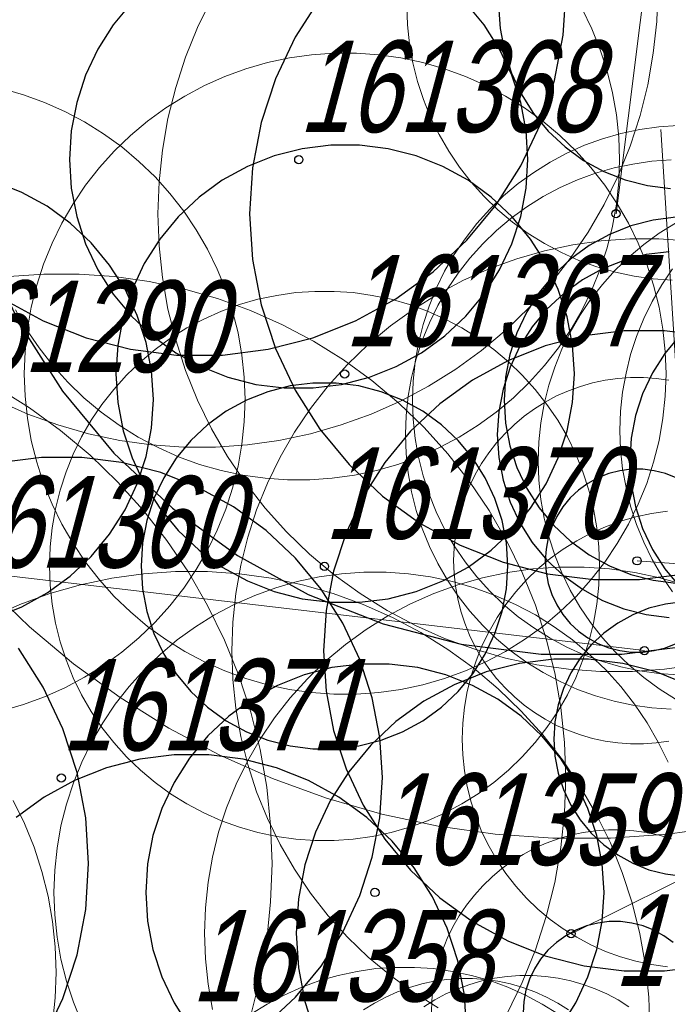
# Model space of a CAD drawing. Header units: metres. Extents: x 7419449 to 7420144, y 5549519 to 5549653.
# Tile 15 of 67: x 7419464 to 7419471, y 5549554 to 5549565. Entities that reach past the tile are written whole.
import ezdxf
from ezdxf.enums import TextEntityAlignment as Align

# ---------------------------------------------------------------- set-up
doc = ezdxf.new("R2010")
doc.units = ezdxf.units.M
doc.layers.add('_4_korony', color=7, linetype='Continuous', lineweight=25, true_color=0x7aa300)
doc.layers.add('_4_NUMERY_PIKIET', color=7, linetype='Continuous', lineweight=15)
doc.layers.add('_4_SOD', color=30, linetype='Continuous', lineweight=20)
doc.layers.add('_4_PUNKT_INWENTARYZACYJNY', color=7, linetype='Continuous')
doc.styles.add('STANDARD-Working1250', font='arial.ttf', dxfattribs={"height": 2.5})

msp = doc.modelspace()

# ---------------------------------------------------------------- linework, layer by layer
at = {"layer": '_4_korony', "linetype": 'Continuous', "flags": 128}
for points in [[(7419464.103, 5549561.771), (7419464.543, 5549561.529), (7419465.01, 5549561.344), (7419465.496, 5549561.219), (7419465.995, 5549561.156), (7419466.497, 5549561.156), (7419466.996, 5549561.219), (7419467.482, 5549561.344), (7419467.949, 5549561.529), (7419468.389, 5549561.771), (7419468.796, 5549562.066), (7419469.162, 5549562.41), (7419469.482, 5549562.797), (7419469.751, 5549563.221), (7419469.965, 5549563.676), (7419470.12, 5549564.153), (7419470.214, 5549564.647), (7419470.246, 5549565.148)], [(7419465.507, 5549565.003), (7419465.306, 5549564.761), (7419465.138, 5549564.496), (7419465.005, 5549564.212), (7419464.908, 5549563.914), (7419464.849, 5549563.605), (7419464.829, 5549563.292), (7419464.849, 5549562.979), (7419464.908, 5549562.67), (7419465.005, 5549562.372), (7419465.138, 5549562.088), (7419465.306, 5549561.823), (7419465.507, 5549561.581), (7419465.735, 5549561.366), (7419465.989, 5549561.181), (7419466.265, 5549561.03), (7419466.556, 5549560.914), (7419466.861, 5549560.836), (7419467.172, 5549560.797), (7419467.486, 5549560.797), (7419467.797, 5549560.836), (7419468.102, 5549560.914), (7419468.393, 5549561.03), (7419468.669, 5549561.181), (7419468.923, 5549561.366), (7419469.151, 5549561.581), (7419469.352, 5549561.823), (7419469.52, 5549562.088), (7419469.653, 5549562.372), (7419469.75, 5549562.67), (7419469.809, 5549562.979), (7419469.829, 5549563.292), (7419469.809, 5549563.605), (7419469.75, 5549563.914), (7419469.653, 5549564.212), (7419469.52, 5549564.496), (7419469.352, 5549564.761), (7419469.151, 5549565.003)], [(7419467.558, 5549565.05), (7419467.289, 5549564.626), (7419467.075, 5549564.171), (7419466.92, 5549563.694), (7419466.826, 5549563.2), (7419466.794, 5549562.699), (7419466.826, 5549562.198), (7419466.92, 5549561.704), (7419467.075, 5549561.227), (7419467.289, 5549560.772), (7419467.558, 5549560.348), (7419467.878, 5549559.961), (7419468.244, 5549559.617), (7419468.651, 5549559.322), (7419469.091, 5549559.08), (7419469.558, 5549558.895), (7419470.044, 5549558.77), (7419470.543, 5549558.707), (7419471.045, 5549558.707), (7419471.544, 5549558.77)], [(7419469.509, 5549564.971), (7419469.525, 5549564.72), (7419469.572, 5549564.474), (7419469.649, 5549564.235), (7419469.756, 5549564.007), (7419469.891, 5549563.795), (7419470.051, 5549563.602), (7419470.234, 5549563.43), (7419470.437, 5549563.282), (7419470.657, 5549563.161), (7419470.891, 5549563.069), (7419471.134, 5549563.006), (7419471.383, 5549562.975)], [(7419463.414, 5549564.878), (7419463.469, 5549564.001), (7419463.634, 5549563.137), (7419463.906, 5549562.301), (7419464.28, 5549561.506), (7419464.751, 5549560.764), (7419465.311, 5549560.086), (7419465.952, 5549559.484), (7419466.663, 5549558.968), (7419467.434, 5549558.544), (7419468.251, 5549558.221), (7419469.102, 5549558.002), (7419469.974, 5549557.892), (7419470.854, 5549557.892), (7419471.726, 5549558.002), (7419472.577, 5549558.221), (7419473.394, 5549558.544), (7419474.165, 5549558.968), (7419474.876, 5549559.484), (7419475.517, 5549560.086), (7419476.077, 5549560.764)], [(7419464.017, 5549558.292), (7419464.308, 5549558.408), (7419464.584, 5549558.559), (7419464.838, 5549558.744), (7419465.066, 5549558.959), (7419465.267, 5549559.201), (7419465.435, 5549559.466), (7419465.568, 5549559.75), (7419465.665, 5549560.048), (7419465.724, 5549560.357), (7419465.744, 5549560.67), (7419465.724, 5549560.983), (7419465.665, 5549561.292), (7419465.568, 5549561.59), (7419465.435, 5549561.874), (7419465.267, 5549562.139), (7419465.066, 5549562.381), (7419464.838, 5549562.596), (7419464.584, 5549562.781), (7419464.308, 5549562.932), (7419464.017, 5549563.048)], [(7419471.444, 5549562.66), (7419471.195, 5549562.629), (7419470.952, 5549562.566), (7419470.718, 5549562.474), (7419470.498, 5549562.353), (7419470.295, 5549562.205), (7419470.112, 5549562.033), (7419469.952, 5549561.84), (7419469.817, 5549561.628), (7419469.71, 5549561.4), (7419469.633, 5549561.161), (7419469.586, 5549560.915), (7419469.57, 5549560.664), (7419469.586, 5549560.413), (7419469.633, 5549560.167), (7419469.71, 5549559.928), (7419469.817, 5549559.7), (7419469.952, 5549559.488), (7419470.112, 5549559.295), (7419470.295, 5549559.123), (7419470.498, 5549558.975), (7419470.718, 5549558.854), (7419470.952, 5549558.762), (7419471.195, 5549558.699), (7419471.444, 5549558.668)], [(7419471.369, 5549562.284), (7419471.12, 5549562.253), (7419470.877, 5549562.19), (7419470.643, 5549562.098), (7419470.423, 5549561.977), (7419470.22, 5549561.829), (7419470.037, 5549561.657), (7419469.877, 5549561.464), (7419469.742, 5549561.252), (7419469.635, 5549561.024), (7419469.558, 5549560.785), (7419469.511, 5549560.539), (7419469.495, 5549560.288), (7419469.511, 5549560.037), (7419469.558, 5549559.791), (7419469.635, 5549559.552), (7419469.742, 5549559.324), (7419469.877, 5549559.112), (7419470.037, 5549558.919), (7419470.22, 5549558.747), (7419470.423, 5549558.599), (7419470.643, 5549558.478), (7419470.877, 5549558.386), (7419471.12, 5549558.323), (7419471.369, 5549558.292)], [(7419471.755, 5549561.366), (7419471.319, 5549561.421), (7419470.879, 5549561.421), (7419470.443, 5549561.366), (7419470.017, 5549561.257), (7419469.609, 5549561.095), (7419469.224, 5549560.883), (7419468.868, 5549560.625), (7419468.548, 5549560.324), (7419468.267, 5549559.985), (7419468.032, 5549559.614), (7419467.845, 5549559.216), (7419467.709, 5549558.798), (7419467.627, 5549558.367), (7419467.599, 5549557.928), (7419467.627, 5549557.489), (7419467.709, 5549557.058), (7419467.845, 5549556.64), (7419468.032, 5549556.242), (7419468.267, 5549555.871), (7419468.548, 5549555.532), (7419468.868, 5549555.231), (7419469.224, 5549554.973), (7419469.609, 5549554.761), (7419470.017, 5549554.599), (7419470.443, 5549554.49), (7419470.879, 5549554.435), (7419471.319, 5549554.435), (7419471.755, 5549554.49)], [(7419471.482, 5549561.368), (7419471.322, 5549561.175), (7419471.187, 5549560.963), (7419471.08, 5549560.735), (7419471.003, 5549560.496), (7419470.956, 5549560.25), (7419470.94, 5549559.999), (7419470.956, 5549559.748), (7419471.003, 5549559.502), (7419471.08, 5549559.263), (7419471.187, 5549559.035), (7419471.322, 5549558.823), (7419471.482, 5549558.63)], [(7419466.973, 5549553.847), (7419467.293, 5549554.148), (7419467.574, 5549554.487), (7419467.809, 5549554.858), (7419467.996, 5549555.256), (7419468.132, 5549555.674), (7419468.214, 5549556.105), (7419468.242, 5549556.544), (7419468.214, 5549556.983), (7419468.132, 5549557.414), (7419467.996, 5549557.832), (7419467.809, 5549558.23), (7419467.574, 5549558.601), (7419467.293, 5549558.94), (7419466.973, 5549559.241), (7419466.617, 5549559.499), (7419466.232, 5549559.711), (7419465.824, 5549559.873), (7419465.398, 5549559.982), (7419464.962, 5549560.037), (7419464.522, 5549560.037), (7419464.086, 5549559.982)], [(7419471.445, 5549559.817), (7419471.328, 5549559.863), (7419471.206, 5549559.894), (7419471.082, 5549559.91), (7419470.956, 5549559.91), (7419470.832, 5549559.894), (7419470.71, 5549559.863), (7419470.593, 5549559.817), (7419470.483, 5549559.756), (7419470.382, 5549559.683), (7419470.29, 5549559.597), (7419470.21, 5549559.5), (7419470.143, 5549559.394), (7419470.089, 5549559.28), (7419470.05, 5549559.161), (7419470.027, 5549559.037), (7419470.019, 5549558.912), (7419470.027, 5549558.787), (7419470.05, 5549558.663), (7419470.089, 5549558.544), (7419470.143, 5549558.43), (7419470.21, 5549558.324), (7419470.29, 5549558.227), (7419470.382, 5549558.141), (7419470.483, 5549558.068), (7419470.593, 5549558.007), (7419470.71, 5549557.961), (7419470.832, 5549557.93), (7419470.956, 5549557.914), (7419471.082, 5549557.914), (7419471.206, 5549557.93), (7419471.328, 5549557.961), (7419471.445, 5549558.007)], [(7419471.518, 5549558.462), (7419471.331, 5549558.438), (7419471.148, 5549558.392), (7419470.973, 5549558.322), (7419470.808, 5549558.231), (7419470.656, 5549558.121), (7419470.519, 5549557.992), (7419470.398, 5549557.847), (7419470.298, 5549557.688), (7419470.217, 5549557.517), (7419470.159, 5549557.338), (7419470.124, 5549557.153), (7419470.112, 5549556.965), (7419470.124, 5549556.777), (7419470.159, 5549556.592), (7419470.217, 5549556.413), (7419470.298, 5549556.242), (7419470.398, 5549556.083), (7419470.519, 5549555.938), (7419470.656, 5549555.809), (7419470.808, 5549555.699), (7419470.973, 5549555.608), (7419471.148, 5549555.538), (7419471.331, 5549555.492), (7419471.518, 5549555.468)], [(7419464.543, 5549553.678), (7419464.757, 5549554.133), (7419464.912, 5549554.61), (7419465.006, 5549555.104), (7419465.038, 5549555.605), (7419465.006, 5549556.106), (7419464.912, 5549556.6), (7419464.757, 5549557.077), (7419464.543, 5549557.532), (7419464.274, 5549557.956)], [(7419470.183, 5549553.819), (7419470.351, 5549554.084), (7419470.484, 5549554.368), (7419470.581, 5549554.666), (7419470.64, 5549554.975), (7419470.66, 5549555.288), (7419470.64, 5549555.601), (7419470.581, 5549555.91), (7419470.484, 5549556.208), (7419470.351, 5549556.492), (7419470.183, 5549556.757), (7419469.982, 5549556.999), (7419469.754, 5549557.214), (7419469.5, 5549557.399), (7419469.224, 5549557.55), (7419468.933, 5549557.666), (7419468.628, 5549557.744), (7419468.317, 5549557.783), (7419468.003, 5549557.783), (7419467.692, 5549557.744), (7419467.387, 5549557.666), (7419467.096, 5549557.55), (7419466.82, 5549557.399), (7419466.566, 5549557.214), (7419466.338, 5549556.999), (7419466.137, 5549556.757), (7419465.969, 5549556.492), (7419465.836, 5549556.208), (7419465.739, 5549555.91), (7419465.68, 5549555.601), (7419465.66, 5549555.288), (7419465.68, 5549554.975), (7419465.739, 5549554.666), (7419465.836, 5549554.368), (7419465.969, 5549554.084), (7419466.137, 5549553.819)], [(7419471.578, 5549557.558), (7419471.228, 5549557.697), (7419470.863, 5549557.791), (7419470.489, 5549557.838), (7419470.113, 5549557.838), (7419469.739, 5549557.791), (7419469.374, 5549557.697), (7419469.024, 5549557.558), (7419468.694, 5549557.377), (7419468.389, 5549557.156), (7419468.114, 5549556.898), (7419467.874, 5549556.607), (7419467.672, 5549556.289), (7419467.512, 5549555.948), (7419467.395, 5549555.59), (7419467.325, 5549555.22), (7419467.301, 5549554.844), (7419467.325, 5549554.468), (7419467.395, 5549554.098), (7419467.512, 5549553.74)], [(7419469.16, 5549553.797), (7419469.136, 5549554.173), (7419469.066, 5549554.543), (7419468.949, 5549554.901), (7419468.789, 5549555.242), (7419468.587, 5549555.56), (7419468.347, 5549555.851), (7419468.072, 5549556.109), (7419467.767, 5549556.33), (7419467.437, 5549556.511), (7419467.087, 5549556.65), (7419466.722, 5549556.744), (7419466.348, 5549556.791), (7419465.972, 5549556.791), (7419465.598, 5549556.744), (7419465.233, 5549556.65), (7419464.883, 5549556.511), (7419464.553, 5549556.33), (7419464.248, 5549556.109)], [(7419471.414, 5549554.745), (7419471.313, 5549554.818), (7419471.203, 5549554.879), (7419471.086, 5549554.925), (7419470.964, 5549554.956), (7419470.84, 5549554.972), (7419470.714, 5549554.972), (7419470.59, 5549554.956), (7419470.468, 5549554.925), (7419470.351, 5549554.879), (7419470.241, 5549554.818), (7419470.14, 5549554.745), (7419470.048, 5549554.659), (7419469.968, 5549554.562), (7419469.901, 5549554.456), (7419469.847, 5549554.342), (7419469.808, 5549554.223), (7419469.785, 5549554.099), (7419469.777, 5549553.974)]]:
    msp.add_lwpolyline(points, dxfattribs=at)
for points in [[(7419470.336, 5549560.953), (7419470.316, 5549561.266), (7419470.257, 5549561.575), (7419470.16, 5549561.873), (7419470.027, 5549562.157), (7419469.859, 5549562.422), (7419469.658, 5549562.664), (7419469.43, 5549562.879), (7419469.176, 5549563.064), (7419468.9, 5549563.215), (7419468.609, 5549563.331), (7419468.304, 5549563.409), (7419467.993, 5549563.448), (7419467.679, 5549563.448), (7419467.368, 5549563.409), (7419467.063, 5549563.331), (7419466.772, 5549563.215), (7419466.496, 5549563.064), (7419466.242, 5549562.879), (7419466.014, 5549562.664), (7419465.813, 5549562.422), (7419465.645, 5549562.157), (7419465.512, 5549561.873), (7419465.415, 5549561.575), (7419465.356, 5549561.266), (7419465.336, 5549560.953), (7419465.356, 5549560.64), (7419465.415, 5549560.331), (7419465.512, 5549560.033), (7419465.645, 5549559.749), (7419465.813, 5549559.484), (7419466.014, 5549559.242), (7419466.242, 5549559.027), (7419466.496, 5549558.842), (7419466.772, 5549558.691), (7419467.063, 5549558.575), (7419467.368, 5549558.497), (7419467.679, 5549558.458), (7419467.993, 5549558.458), (7419468.304, 5549558.497), (7419468.609, 5549558.575), (7419468.9, 5549558.691), (7419469.176, 5549558.842), (7419469.43, 5549559.027), (7419469.658, 5549559.242), (7419469.859, 5549559.484), (7419470.027, 5549559.749), (7419470.16, 5549560.033), (7419470.257, 5549560.331), (7419470.316, 5549560.64)], [(7419469.61, 5549558.854), (7419469.594, 5549559.105), (7419469.547, 5549559.351), (7419469.47, 5549559.59), (7419469.363, 5549559.818), (7419469.228, 5549560.03), (7419469.068, 5549560.223), (7419468.885, 5549560.395), (7419468.682, 5549560.543), (7419468.462, 5549560.664), (7419468.228, 5549560.756), (7419467.985, 5549560.819), (7419467.736, 5549560.85), (7419467.484, 5549560.85), (7419467.235, 5549560.819), (7419466.992, 5549560.756), (7419466.758, 5549560.664), (7419466.538, 5549560.543), (7419466.335, 5549560.395), (7419466.152, 5549560.223), (7419465.992, 5549560.03), (7419465.857, 5549559.818), (7419465.75, 5549559.59), (7419465.673, 5549559.351), (7419465.626, 5549559.105), (7419465.61, 5549558.854), (7419465.626, 5549558.603), (7419465.673, 5549558.357), (7419465.75, 5549558.118), (7419465.857, 5549557.89), (7419465.992, 5549557.678), (7419466.152, 5549557.485), (7419466.335, 5549557.313), (7419466.538, 5549557.165), (7419466.758, 5549557.044), (7419466.992, 5549556.952), (7419467.235, 5549556.889), (7419467.484, 5549556.858), (7419467.736, 5549556.858), (7419467.985, 5549556.889), (7419468.228, 5549556.952), (7419468.462, 5549557.044), (7419468.682, 5549557.165), (7419468.885, 5549557.313), (7419469.068, 5549557.485), (7419469.228, 5549557.678), (7419469.363, 5549557.89), (7419469.47, 5549558.118), (7419469.547, 5549558.357), (7419469.594, 5549558.603)]]:
    msp.add_lwpolyline(points, close=True, dxfattribs=at)
at = {"layer": '_4_NUMERY_PIKIET'}
for points in [[(7419470.79, 5549562.7), (7419471.315, 5549566.881)], [(7419471.49, 5549560.29), (7419471.278, 5549563.62)], [(7419471.1, 5549557.93), (7419463.418, 5549558.832)], [(7419471.02, 5549558.91), (7419472.769, 5549558.781)], [(7419470.3, 5549554.84), (7419471.926, 5549555.647)]]:
    msp.add_lwpolyline(points, dxfattribs=at)
at = {"layer": '_4_PUNKT_INWENTARYZACYJNY'}
for centre in [(7419467.33, 5549563.29), (7419470.79, 5549562.7), (7419467.83, 5549560.95), (7419471.02, 5549558.91), (7419467.61, 5549558.85), (7419471.1, 5549557.93), (7419464.74, 5549556.54), (7419468.16, 5549555.29), (7419470.3, 5549554.84)]:
    msp.add_circle(centre, 0.045, dxfattribs=at)
at = {"layer": '_4_SOD', "flags": 128}
for points in [[(7419464.054, 5549560.654), (7419464.373, 5549560.512), (7419464.701, 5549560.393), (7419465.036, 5549560.297), (7419465.378, 5549560.224), (7419465.723, 5549560.175), (7419466.072, 5549560.151), (7419466.42, 5549560.151), (7419466.769, 5549560.175), (7419467.114, 5549560.224), (7419467.456, 5549560.297), (7419467.791, 5549560.393), (7419468.119, 5549560.512), (7419468.438, 5549560.654), (7419468.746, 5549560.818), (7419469.042, 5549561.003), (7419469.324, 5549561.208), (7419469.592, 5549561.432), (7419469.843, 5549561.675), (7419470.076, 5549561.934), (7419470.291, 5549562.209), (7419470.486, 5549562.498), (7419470.661, 5549562.801), (7419470.814, 5549563.114), (7419470.944, 5549563.438), (7419471.052, 5549563.77), (7419471.137, 5549564.108), (7419471.197, 5549564.452), (7419471.234, 5549564.799), (7419471.246, 5549565.148)], [(7419466.379, 5549565.046), (7419466.226, 5549564.733), (7419466.096, 5549564.409), (7419465.988, 5549564.077), (7419465.903, 5549563.739), (7419465.843, 5549563.395), (7419465.806, 5549563.048), (7419465.794, 5549562.699), (7419465.806, 5549562.35), (7419465.843, 5549562.003), (7419465.903, 5549561.659), (7419465.988, 5549561.321), (7419466.096, 5549560.989), (7419466.226, 5549560.665), (7419466.379, 5549560.352), (7419466.554, 5549560.049), (7419466.749, 5549559.76), (7419466.964, 5549559.485), (7419467.197, 5549559.226), (7419467.448, 5549558.983), (7419467.716, 5549558.759), (7419467.998, 5549558.554), (7419468.294, 5549558.369), (7419468.602, 5549558.205), (7419468.921, 5549558.063), (7419469.249, 5549557.944), (7419469.584, 5549557.848), (7419469.926, 5549557.775), (7419470.271, 5549557.726), (7419470.62, 5549557.702), (7419470.968, 5549557.702), (7419471.317, 5549557.726), (7419471.662, 5549557.775)], [(7419468.509, 5549564.971), (7419468.516, 5549564.762), (7419468.538, 5549564.553), (7419468.575, 5549564.347), (7419468.625, 5549564.144), (7419468.69, 5549563.945), (7419468.768, 5549563.751), (7419468.86, 5549563.563), (7419468.965, 5549563.381), (7419469.082, 5549563.208), (7419469.211, 5549563.043), (7419469.351, 5549562.887), (7419469.502, 5549562.742), (7419469.662, 5549562.607), (7419469.831, 5549562.484), (7419470.009, 5549562.373), (7419470.194, 5549562.275), (7419470.385, 5549562.189), (7419470.582, 5549562.118), (7419470.783, 5549562.06), (7419470.988, 5549562.017), (7419471.195, 5549561.987), (7419471.404, 5549561.973)], [(7419464.239, 5549561.649), (7419464.361, 5549561.437), (7419464.497, 5549561.235), (7419464.648, 5549561.042), (7419464.811, 5549560.861), (7419464.987, 5549560.691), (7419465.174, 5549560.534), (7419465.372, 5549560.39), (7419465.579, 5549560.261), (7419465.795, 5549560.146), (7419466.018, 5549560.047), (7419466.247, 5549559.963), (7419466.482, 5549559.896), (7419466.721, 5549559.845), (7419466.963, 5549559.811), (7419467.207, 5549559.794), (7419467.451, 5549559.794), (7419467.695, 5549559.811), (7419467.937, 5549559.845), (7419468.176, 5549559.896), (7419468.411, 5549559.963), (7419468.64, 5549560.047), (7419468.863, 5549560.146), (7419469.079, 5549560.261), (7419469.286, 5549560.39), (7419469.484, 5549560.534), (7419469.671, 5549560.691), (7419469.847, 5549560.861), (7419470.01, 5549561.042), (7419470.161, 5549561.235), (7419470.297, 5549561.437), (7419470.419, 5549561.649), (7419470.526, 5549561.868), (7419470.618, 5549562.095), (7419470.693, 5549562.327), (7419470.753, 5549562.564), (7419470.795, 5549562.805), (7419470.82, 5549563.048), (7419470.829, 5549563.292), (7419470.82, 5549563.536), (7419470.795, 5549563.779), (7419470.753, 5549564.02), (7419470.693, 5549564.257), (7419470.618, 5549564.489), (7419470.526, 5549564.716), (7419470.419, 5549564.935)], [(7419464.091, 5549557.274), (7419464.326, 5549557.341), (7419464.555, 5549557.425), (7419464.778, 5549557.524), (7419464.994, 5549557.639), (7419465.201, 5549557.768), (7419465.399, 5549557.912), (7419465.586, 5549558.069), (7419465.762, 5549558.239), (7419465.925, 5549558.42), (7419466.076, 5549558.613), (7419466.212, 5549558.815), (7419466.334, 5549559.027), (7419466.441, 5549559.246), (7419466.533, 5549559.473), (7419466.608, 5549559.705), (7419466.668, 5549559.942), (7419466.71, 5549560.183), (7419466.735, 5549560.426), (7419466.744, 5549560.67), (7419466.735, 5549560.914), (7419466.71, 5549561.157), (7419466.668, 5549561.398), (7419466.608, 5549561.635), (7419466.533, 5549561.867), (7419466.441, 5549562.094), (7419466.334, 5549562.313), (7419466.212, 5549562.525), (7419466.076, 5549562.727), (7419465.925, 5549562.92), (7419465.762, 5549563.101), (7419465.586, 5549563.271), (7419465.399, 5549563.428), (7419465.201, 5549563.572), (7419464.994, 5549563.701), (7419464.778, 5549563.816), (7419464.555, 5549563.915), (7419464.326, 5549563.999), (7419464.091, 5549564.066)], [(7419471.465, 5549563.662), (7419471.256, 5549563.648), (7419471.049, 5549563.618), (7419470.844, 5549563.575), (7419470.643, 5549563.517), (7419470.446, 5549563.446), (7419470.255, 5549563.36), (7419470.07, 5549563.262), (7419469.892, 5549563.151), (7419469.723, 5549563.028), (7419469.563, 5549562.893), (7419469.412, 5549562.748), (7419469.272, 5549562.592), (7419469.143, 5549562.427), (7419469.026, 5549562.254), (7419468.921, 5549562.072), (7419468.829, 5549561.884), (7419468.751, 5549561.69), (7419468.686, 5549561.491), (7419468.636, 5549561.288), (7419468.599, 5549561.082), (7419468.577, 5549560.873), (7419468.57, 5549560.664), (7419468.577, 5549560.455), (7419468.599, 5549560.246), (7419468.636, 5549560.04), (7419468.686, 5549559.837), (7419468.751, 5549559.638), (7419468.829, 5549559.444), (7419468.921, 5549559.256), (7419469.026, 5549559.074), (7419469.143, 5549558.901), (7419469.272, 5549558.736), (7419469.412, 5549558.58), (7419469.563, 5549558.435), (7419469.723, 5549558.3), (7419469.892, 5549558.177), (7419470.07, 5549558.066), (7419470.255, 5549557.968), (7419470.446, 5549557.882), (7419470.643, 5549557.811), (7419470.844, 5549557.753), (7419471.049, 5549557.71), (7419471.256, 5549557.68), (7419471.465, 5549557.666)], [(7419471.39, 5549563.286), (7419471.181, 5549563.272), (7419470.974, 5549563.242), (7419470.769, 5549563.199), (7419470.568, 5549563.141), (7419470.371, 5549563.07), (7419470.18, 5549562.984), (7419469.995, 5549562.886), (7419469.817, 5549562.775), (7419469.648, 5549562.652), (7419469.488, 5549562.517), (7419469.337, 5549562.372), (7419469.197, 5549562.216), (7419469.068, 5549562.051), (7419468.951, 5549561.878), (7419468.846, 5549561.696), (7419468.754, 5549561.508), (7419468.676, 5549561.314), (7419468.611, 5549561.115), (7419468.561, 5549560.912), (7419468.524, 5549560.706), (7419468.502, 5549560.497), (7419468.495, 5549560.288), (7419468.502, 5549560.079), (7419468.524, 5549559.87), (7419468.561, 5549559.664), (7419468.611, 5549559.461), (7419468.676, 5549559.262), (7419468.754, 5549559.068), (7419468.846, 5549558.88), (7419468.951, 5549558.698), (7419469.068, 5549558.525), (7419469.197, 5549558.36), (7419469.337, 5549558.204), (7419469.488, 5549558.059), (7419469.648, 5549557.924), (7419469.817, 5549557.801), (7419469.995, 5549557.69), (7419470.18, 5549557.592), (7419470.371, 5549557.506), (7419470.568, 5549557.435), (7419470.769, 5549557.377), (7419470.974, 5549557.334), (7419471.181, 5549557.304), (7419471.39, 5549557.29)], [(7419471.44, 5549562.597), (7419471.262, 5549562.486), (7419471.093, 5549562.363), (7419470.933, 5549562.228), (7419470.782, 5549562.083), (7419470.642, 5549561.927), (7419470.513, 5549561.762), (7419470.396, 5549561.589), (7419470.291, 5549561.407), (7419470.199, 5549561.219), (7419470.121, 5549561.025), (7419470.056, 5549560.826), (7419470.006, 5549560.623), (7419469.969, 5549560.417), (7419469.947, 5549560.208), (7419469.94, 5549559.999), (7419469.947, 5549559.79), (7419469.969, 5549559.581), (7419470.006, 5549559.375), (7419470.056, 5549559.172), (7419470.121, 5549558.973), (7419470.199, 5549558.779), (7419470.291, 5549558.591), (7419470.396, 5549558.409), (7419470.513, 5549558.236), (7419470.642, 5549558.071), (7419470.782, 5549557.915), (7419470.933, 5549557.77), (7419471.093, 5549557.635), (7419471.262, 5549557.512), (7419471.44, 5549557.401)], [(7419471.569, 5549562.403), (7419471.256, 5549562.425), (7419470.942, 5549562.425), (7419470.629, 5549562.403), (7419470.318, 5549562.36), (7419470.01, 5549562.294), (7419469.708, 5549562.208), (7419469.413, 5549562.1), (7419469.126, 5549561.973), (7419468.849, 5549561.825), (7419468.583, 5549561.659), (7419468.329, 5549561.474), (7419468.088, 5549561.272), (7419467.862, 5549561.054), (7419467.652, 5549560.821), (7419467.458, 5549560.573), (7419467.283, 5549560.313), (7419467.126, 5549560.041), (7419466.988, 5549559.758), (7419466.87, 5549559.467), (7419466.773, 5549559.168), (7419466.697, 5549558.864), (7419466.643, 5549558.554), (7419466.61, 5549558.242), (7419466.599, 5549557.928), (7419466.61, 5549557.614), (7419466.643, 5549557.302), (7419466.697, 5549556.992), (7419466.773, 5549556.688), (7419466.87, 5549556.389), (7419466.988, 5549556.098), (7419467.126, 5549555.815), (7419467.283, 5549555.543), (7419467.458, 5549555.283), (7419467.652, 5549555.035), (7419467.862, 5549554.802), (7419468.088, 5549554.584), (7419468.329, 5549554.382), (7419468.583, 5549554.197), (7419468.849, 5549554.031)], [(7419471.406, 5549562.097), (7419471.289, 5549561.924), (7419471.184, 5549561.742), (7419471.092, 5549561.554), (7419471.014, 5549561.36), (7419470.949, 5549561.161), (7419470.899, 5549560.958), (7419470.862, 5549560.752), (7419470.84, 5549560.543), (7419470.833, 5549560.334), (7419470.84, 5549560.125), (7419470.862, 5549559.916), (7419470.899, 5549559.71), (7419470.949, 5549559.507), (7419471.014, 5549559.308), (7419471.092, 5549559.114), (7419471.184, 5549558.926), (7419471.289, 5549558.744), (7419471.406, 5549558.571)], [(7419469.598, 5549553.962), (7419469.767, 5549554.307), (7419469.91, 5549554.663), (7419470.029, 5549555.028), (7419470.122, 5549555.4), (7419470.188, 5549555.779), (7419470.229, 5549556.16), (7419470.242, 5549556.544), (7419470.229, 5549556.928), (7419470.188, 5549557.309), (7419470.122, 5549557.688), (7419470.029, 5549558.06), (7419469.91, 5549558.425), (7419469.767, 5549558.781), (7419469.598, 5549559.126), (7419469.406, 5549559.459), (7419469.192, 5549559.777), (7419468.955, 5549560.079), (7419468.698, 5549560.365), (7419468.422, 5549560.631), (7419468.128, 5549560.878), (7419467.818, 5549561.104), (7419467.492, 5549561.307), (7419467.153, 5549561.487), (7419466.802, 5549561.644), (7419466.442, 5549561.775), (7419466.073, 5549561.881), (7419465.697, 5549561.96), (7419465.317, 5549562.014), (7419464.934, 5549562.041), (7419464.55, 5549562.041), (7419464.167, 5549562.014)], [(7419471.366, 5549560.882), (7419471.228, 5549560.901), (7419471.089, 5549560.911), (7419470.949, 5549560.911), (7419470.81, 5549560.901), (7419470.672, 5549560.882), (7419470.535, 5549560.853), (7419470.401, 5549560.814), (7419470.27, 5549560.766), (7419470.142, 5549560.71), (7419470.019, 5549560.644), (7419469.901, 5549560.57), (7419469.788, 5549560.488), (7419469.681, 5549560.398), (7419469.58, 5549560.301), (7419469.487, 5549560.198), (7419469.401, 5549560.088), (7419469.323, 5549559.972), (7419469.253, 5549559.851), (7419469.192, 5549559.725), (7419469.14, 5549559.596), (7419469.096, 5549559.463), (7419469.063, 5549559.328), (7419469.038, 5549559.19), (7419469.024, 5549559.052), (7419469.019, 5549558.912), (7419469.024, 5549558.772), (7419469.038, 5549558.634), (7419469.063, 5549558.496), (7419469.096, 5549558.361), (7419469.14, 5549558.228), (7419469.192, 5549558.099), (7419469.253, 5549557.973), (7419469.323, 5549557.852), (7419469.401, 5549557.736), (7419469.487, 5549557.626), (7419469.58, 5549557.523), (7419469.681, 5549557.426), (7419469.788, 5549557.336), (7419469.901, 5549557.254), (7419470.019, 5549557.18), (7419470.142, 5549557.114), (7419470.27, 5549557.058), (7419470.401, 5549557.01), (7419470.535, 5549556.971), (7419470.672, 5549556.942), (7419470.81, 5549556.923), (7419470.949, 5549556.913), (7419471.089, 5549556.913), (7419471.228, 5549556.923), (7419471.366, 5549556.942)], [(7419466.806, 5549553.951), (7419466.907, 5549554.358), (7419466.98, 5549554.77), (7419467.023, 5549555.186), (7419467.038, 5549555.605), (7419467.023, 5549556.024), (7419466.98, 5549556.44), (7419466.907, 5549556.852), (7419466.806, 5549557.259), (7419466.676, 5549557.657), (7419466.519, 5549558.045), (7419466.336, 5549558.422), (7419466.126, 5549558.785), (7419465.892, 5549559.132), (7419465.634, 5549559.462), (7419465.354, 5549559.773), (7419465.053, 5549560.064), (7419464.732, 5549560.333), (7419464.393, 5549560.579), (7419464.038, 5549560.801)], [(7419471.351, 5549559.451), (7419471.178, 5549559.427), (7419471.007, 5549559.391), (7419470.839, 5549559.343), (7419470.675, 5549559.283), (7419470.516, 5549559.212), (7419470.362, 5549559.13), (7419470.214, 5549559.038), (7419470.073, 5549558.935), (7419469.939, 5549558.823), (7419469.814, 5549558.702), (7419469.697, 5549558.572), (7419469.589, 5549558.434), (7419469.492, 5549558.29), (7419469.405, 5549558.139), (7419469.328, 5549557.982), (7419469.263, 5549557.82), (7419469.209, 5549557.654), (7419469.167, 5549557.485), (7419469.136, 5549557.313), (7419469.118, 5549557.139), (7419469.112, 5549556.965), (7419469.118, 5549556.791), (7419469.136, 5549556.617), (7419469.167, 5549556.445), (7419469.209, 5549556.276), (7419469.263, 5549556.11), (7419469.328, 5549555.948), (7419469.405, 5549555.791), (7419469.492, 5549555.64), (7419469.589, 5549555.496), (7419469.697, 5549555.358), (7419469.814, 5549555.228), (7419469.939, 5549555.107), (7419470.073, 5549554.995), (7419470.214, 5549554.892), (7419470.362, 5549554.8), (7419470.516, 5549554.718), (7419470.675, 5549554.647), (7419470.839, 5549554.587), (7419471.007, 5549554.539), (7419471.178, 5549554.503), (7419471.351, 5549554.479)], [(7419471.537, 5549558.648), (7419471.269, 5549558.725), (7419470.996, 5549558.783), (7419470.719, 5549558.822), (7419470.441, 5549558.842), (7419470.161, 5549558.842), (7419469.883, 5549558.822), (7419469.606, 5549558.783), (7419469.333, 5549558.725), (7419469.065, 5549558.648), (7419468.803, 5549558.553), (7419468.548, 5549558.439), (7419468.301, 5549558.308), (7419468.064, 5549558.16), (7419467.838, 5549557.996), (7419467.624, 5549557.817), (7419467.424, 5549557.623), (7419467.237, 5549557.415), (7419467.065, 5549557.195), (7419466.909, 5549556.964), (7419466.769, 5549556.722), (7419466.647, 5549556.471), (7419466.542, 5549556.212), (7419466.456, 5549555.947), (7419466.388, 5549555.676), (7419466.34, 5549555.401), (7419466.311, 5549555.123), (7419466.301, 5549554.844), (7419466.311, 5549554.565), (7419466.34, 5549554.287), (7419466.388, 5549554.012)], [(7419471.16, 5549553.797), (7419471.148, 5549554.146), (7419471.111, 5549554.493), (7419471.051, 5549554.837), (7419470.966, 5549555.175), (7419470.858, 5549555.507), (7419470.728, 5549555.831), (7419470.575, 5549556.144), (7419470.4, 5549556.447), (7419470.205, 5549556.736), (7419469.99, 5549557.011), (7419469.757, 5549557.27), (7419469.506, 5549557.513), (7419469.238, 5549557.737), (7419468.956, 5549557.942), (7419468.66, 5549558.127), (7419468.352, 5549558.291), (7419468.033, 5549558.433), (7419467.705, 5549558.552), (7419467.37, 5549558.648), (7419467.028, 5549558.721), (7419466.683, 5549558.77), (7419466.334, 5549558.794), (7419465.986, 5549558.794), (7419465.637, 5549558.77), (7419465.292, 5549558.721), (7419464.95, 5549558.648), (7419464.615, 5549558.552), (7419464.287, 5549558.433), (7419463.968, 5549558.291)], [(7419471.357, 5549556.712), (7419471.25, 5549556.931), (7419471.128, 5549557.143), (7419470.992, 5549557.345), (7419470.841, 5549557.538), (7419470.678, 5549557.719), (7419470.502, 5549557.889), (7419470.315, 5549558.046), (7419470.117, 5549558.19), (7419469.91, 5549558.319), (7419469.694, 5549558.434), (7419469.471, 5549558.533), (7419469.242, 5549558.617), (7419469.007, 5549558.684), (7419468.768, 5549558.735), (7419468.526, 5549558.769), (7419468.282, 5549558.786), (7419468.038, 5549558.786), (7419467.794, 5549558.769), (7419467.552, 5549558.735), (7419467.313, 5549558.684), (7419467.078, 5549558.617), (7419466.849, 5549558.533), (7419466.626, 5549558.434), (7419466.41, 5549558.319), (7419466.203, 5549558.19), (7419466.005, 5549558.046), (7419465.818, 5549557.889), (7419465.642, 5549557.719), (7419465.479, 5549557.538), (7419465.328, 5549557.345), (7419465.192, 5549557.143), (7419465.07, 5549556.931), (7419464.963, 5549556.712), (7419464.871, 5549556.485), (7419464.796, 5549556.253), (7419464.736, 5549556.016), (7419464.694, 5549555.775), (7419464.669, 5549555.532), (7419464.66, 5549555.288), (7419464.669, 5549555.044), (7419464.694, 5549554.801), (7419464.736, 5549554.56), (7419464.796, 5549554.323), (7419464.871, 5549554.091), (7419464.963, 5549553.864)], [(7419463.94, 5549558.626), (7419464.392, 5549558.19), (7419464.873, 5549557.786), (7419465.381, 5549557.417), (7419465.914, 5549557.084), (7419466.469, 5549556.789), (7419467.043, 5549556.533), (7419467.633, 5549556.318), (7419468.237, 5549556.145), (7419468.851, 5549556.015), (7419469.473, 5549555.927), (7419470.1, 5549555.883), (7419470.728, 5549555.883), (7419471.355, 5549555.927), (7419471.977, 5549556.015), (7419472.591, 5549556.145), (7419473.195, 5549556.318), (7419473.785, 5549556.533), (7419474.359, 5549556.789), (7419474.914, 5549557.084), (7419475.447, 5549557.417), (7419475.955, 5549557.786)], [(7419464.644, 5549553.86), (7419464.673, 5549554.138), (7419464.683, 5549554.417), (7419464.673, 5549554.696), (7419464.644, 5549554.974), (7419464.596, 5549555.249), (7419464.528, 5549555.52), (7419464.442, 5549555.785), (7419464.337, 5549556.044), (7419464.215, 5549556.295)], [(7419471.395, 5549555.876), (7419471.261, 5549555.915), (7419471.124, 5549555.944), (7419470.986, 5549555.963), (7419470.847, 5549555.973), (7419470.707, 5549555.973), (7419470.568, 5549555.963), (7419470.43, 5549555.944), (7419470.293, 5549555.915), (7419470.159, 5549555.876), (7419470.028, 5549555.828), (7419469.9, 5549555.772), (7419469.777, 5549555.706), (7419469.659, 5549555.632), (7419469.546, 5549555.55), (7419469.439, 5549555.46), (7419469.338, 5549555.363), (7419469.245, 5549555.26), (7419469.159, 5549555.15), (7419469.081, 5549555.034), (7419469.011, 5549554.913), (7419468.95, 5549554.787), (7419468.898, 5549554.658), (7419468.854, 5549554.525), (7419468.821, 5549554.39), (7419468.796, 5549554.252), (7419468.782, 5549554.114), (7419468.777, 5549553.974)], [(7419470.164, 5549553.961), (7419469.986, 5549554.072), (7419469.801, 5549554.17), (7419469.61, 5549554.256), (7419469.413, 5549554.327), (7419469.212, 5549554.385), (7419469.007, 5549554.428), (7419468.8, 5549554.458), (7419468.591, 5549554.472), (7419468.381, 5549554.472), (7419468.172, 5549554.458), (7419467.965, 5549554.428), (7419467.76, 5549554.385), (7419467.559, 5549554.327), (7419467.362, 5549554.256), (7419467.171, 5549554.17), (7419466.986, 5549554.072), (7419466.808, 5549553.961)], [(7419470.273, 5549554.008), (7419470.155, 5549554.082), (7419470.032, 5549554.148), (7419469.904, 5549554.204), (7419469.773, 5549554.252), (7419469.639, 5549554.291), (7419469.502, 5549554.32), (7419469.364, 5549554.339), (7419469.225, 5549554.349), (7419469.085, 5549554.349), (7419468.946, 5549554.339), (7419468.808, 5549554.32), (7419468.671, 5549554.291), (7419468.537, 5549554.252), (7419468.406, 5549554.204), (7419468.278, 5549554.148), (7419468.155, 5549554.082), (7419468.037, 5549554.008)], [(7419470.93, 5549554.042), (7419470.812, 5549554.116), (7419470.689, 5549554.182), (7419470.561, 5549554.238), (7419470.43, 5549554.286), (7419470.296, 5549554.325), (7419470.159, 5549554.354), (7419470.021, 5549554.373), (7419469.882, 5549554.383), (7419469.742, 5549554.383), (7419469.603, 5549554.373), (7419469.465, 5549554.354), (7419469.328, 5549554.325), (7419469.194, 5549554.286), (7419469.063, 5549554.238), (7419468.935, 5549554.182), (7419468.812, 5549554.116), (7419468.694, 5549554.042)]]:
    msp.add_lwpolyline(points, dxfattribs=at)
for points in [[(7419471.336, 5549560.953), (7419471.327, 5549561.197), (7419471.302, 5549561.44), (7419471.26, 5549561.681), (7419471.2, 5549561.918), (7419471.125, 5549562.15), (7419471.033, 5549562.377), (7419470.926, 5549562.596), (7419470.804, 5549562.808), (7419470.668, 5549563.01), (7419470.517, 5549563.203), (7419470.354, 5549563.384), (7419470.178, 5549563.554), (7419469.991, 5549563.711), (7419469.793, 5549563.855), (7419469.586, 5549563.984), (7419469.37, 5549564.099), (7419469.147, 5549564.198), (7419468.918, 5549564.282), (7419468.683, 5549564.349), (7419468.444, 5549564.4), (7419468.202, 5549564.434), (7419467.958, 5549564.451), (7419467.714, 5549564.451), (7419467.47, 5549564.434), (7419467.228, 5549564.4), (7419466.989, 5549564.349), (7419466.754, 5549564.282), (7419466.525, 5549564.198), (7419466.302, 5549564.099), (7419466.086, 5549563.984), (7419465.879, 5549563.855), (7419465.681, 5549563.711), (7419465.494, 5549563.554), (7419465.318, 5549563.384), (7419465.155, 5549563.203), (7419465.004, 5549563.01), (7419464.868, 5549562.808), (7419464.746, 5549562.596), (7419464.639, 5549562.377), (7419464.547, 5549562.15), (7419464.472, 5549561.918), (7419464.412, 5549561.681), (7419464.37, 5549561.44), (7419464.345, 5549561.197), (7419464.336, 5549560.953), (7419464.345, 5549560.709), (7419464.37, 5549560.466), (7419464.412, 5549560.225), (7419464.472, 5549559.988), (7419464.547, 5549559.756), (7419464.639, 5549559.529), (7419464.746, 5549559.31), (7419464.868, 5549559.098), (7419465.004, 5549558.896), (7419465.155, 5549558.703), (7419465.318, 5549558.522), (7419465.494, 5549558.352), (7419465.681, 5549558.195), (7419465.879, 5549558.051), (7419466.086, 5549557.922), (7419466.302, 5549557.807), (7419466.525, 5549557.708), (7419466.754, 5549557.624), (7419466.989, 5549557.557), (7419467.228, 5549557.506), (7419467.47, 5549557.472), (7419467.714, 5549557.455), (7419467.958, 5549557.455), (7419468.202, 5549557.472), (7419468.444, 5549557.506), (7419468.683, 5549557.557), (7419468.918, 5549557.624), (7419469.147, 5549557.708), (7419469.37, 5549557.807), (7419469.586, 5549557.922), (7419469.793, 5549558.051), (7419469.991, 5549558.195), (7419470.178, 5549558.352), (7419470.354, 5549558.522), (7419470.517, 5549558.703), (7419470.668, 5549558.896), (7419470.804, 5549559.098), (7419470.926, 5549559.31), (7419471.033, 5549559.529), (7419471.125, 5549559.756), (7419471.2, 5549559.988), (7419471.26, 5549560.225), (7419471.302, 5549560.466), (7419471.327, 5549560.709)], [(7419470.61, 5549558.854), (7419470.603, 5549559.063), (7419470.581, 5549559.272), (7419470.544, 5549559.478), (7419470.494, 5549559.681), (7419470.429, 5549559.88), (7419470.351, 5549560.074), (7419470.259, 5549560.262), (7419470.154, 5549560.444), (7419470.037, 5549560.617), (7419469.908, 5549560.782), (7419469.768, 5549560.938), (7419469.617, 5549561.083), (7419469.457, 5549561.218), (7419469.288, 5549561.341), (7419469.11, 5549561.452), (7419468.925, 5549561.55), (7419468.734, 5549561.636), (7419468.537, 5549561.707), (7419468.336, 5549561.765), (7419468.131, 5549561.808), (7419467.924, 5549561.838), (7419467.715, 5549561.852), (7419467.505, 5549561.852), (7419467.296, 5549561.838), (7419467.089, 5549561.808), (7419466.884, 5549561.765), (7419466.683, 5549561.707), (7419466.486, 5549561.636), (7419466.295, 5549561.55), (7419466.11, 5549561.452), (7419465.932, 5549561.341), (7419465.763, 5549561.218), (7419465.603, 5549561.083), (7419465.452, 5549560.938), (7419465.312, 5549560.782), (7419465.183, 5549560.617), (7419465.066, 5549560.444), (7419464.961, 5549560.262), (7419464.869, 5549560.074), (7419464.791, 5549559.88), (7419464.726, 5549559.681), (7419464.676, 5549559.478), (7419464.639, 5549559.272), (7419464.617, 5549559.063), (7419464.61, 5549558.854), (7419464.617, 5549558.645), (7419464.639, 5549558.436), (7419464.676, 5549558.23), (7419464.726, 5549558.027), (7419464.791, 5549557.828), (7419464.869, 5549557.634), (7419464.961, 5549557.446), (7419465.066, 5549557.264), (7419465.183, 5549557.091), (7419465.312, 5549556.926), (7419465.452, 5549556.77), (7419465.603, 5549556.625), (7419465.763, 5549556.49), (7419465.932, 5549556.367), (7419466.11, 5549556.256), (7419466.295, 5549556.158), (7419466.486, 5549556.072), (7419466.683, 5549556.001), (7419466.884, 5549555.943), (7419467.089, 5549555.9), (7419467.296, 5549555.87), (7419467.505, 5549555.856), (7419467.715, 5549555.856), (7419467.924, 5549555.87), (7419468.131, 5549555.9), (7419468.336, 5549555.943), (7419468.537, 5549556.001), (7419468.734, 5549556.072), (7419468.925, 5549556.158), (7419469.11, 5549556.256), (7419469.288, 5549556.367), (7419469.457, 5549556.49), (7419469.617, 5549556.625), (7419469.768, 5549556.77), (7419469.908, 5549556.926), (7419470.037, 5549557.091), (7419470.154, 5549557.264), (7419470.259, 5549557.446), (7419470.351, 5549557.634), (7419470.429, 5549557.828), (7419470.494, 5549558.027), (7419470.544, 5549558.23), (7419470.581, 5549558.436), (7419470.603, 5549558.645)]]:
    msp.add_lwpolyline(points, close=True, dxfattribs=at)

# ---------------------------------------------------------------- texts
at = {"layer": '_4_NUMERY_PIKIET', "style": 'STANDARD-Working1250', "oblique": 15, "width": 0.7}
for s, p in [('161368', (7419467.33, 5549563.29)), ('161367', (7419467.83, 5549560.95)), ('161290', (7419463.24, 5549560.67)), ('161370', (7419467.61, 5549558.85)), ('161360', (7419463.418, 5549558.536)), ('161371', (7419464.74, 5549556.54)), ('161359', (7419468.16, 5549555.29)), ('161340', (7419470.77, 5549553.97)), ('161358', (7419466.16, 5549553.8))]:
    msp.add_text(s, height=1, dxfattribs=at).set_placement(p, align=Align.BOTTOM_LEFT)

doc.saveas('drawing.dxf')
